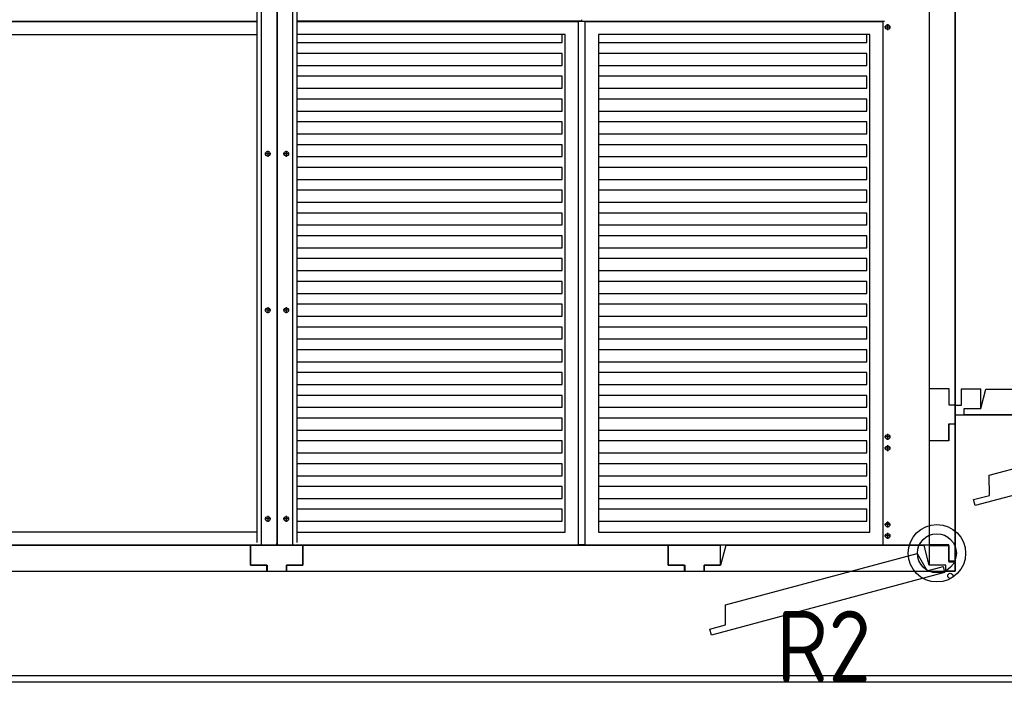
# Model space of a CAD drawing. Header units: millimetres. Extents: x -746391 to 410178, y -169697 to 100555.
# Tile 11 of 179: x 14268 to 16187, y -56591 to -55299. Entities that reach past the tile are written whole.
import ezdxf
from ezdxf.enums import TextEntityAlignment as Align

# ---------------------------------------------------------------- set-up
doc = ezdxf.new("R2010")
doc.units = ezdxf.units.MM
doc.layers.add('1', color=7, linetype='Continuous')
doc.styles.get("Standard").update_dxf_attribs({"font": 'isocpeur.ttf', "width": 0.75})

# ---------------------------------------------------------------- blocks, each defined once
blk = doc.blocks.new('NWK17B0226701181756KAMM78')
at = {"layer": '1'}
for p, q in [((9221.01, 2808.03), (7797.01, 2808.03)), ((7797.01, 2808.03), (7797.01, 571.03)), ((9221.01, 571.03), (9221.01, 2808.03)), ((7797.01, 571.03), (9221.01, 571.03))]:
    blk.add_line(p, q, dxfattribs=at)
blk = doc.blocks.new('NWK17B0226701181756EINB159')
at = {"layer": '1'}
for p, q in [((7846.99, 583.03), (7856.99, 621.03)), ((7856.99, 621.03), (8447.01, 621.03)), ((8447.01, 621.03), (8457.01, 583.03)), ((7863.58, 453.11), (8433.47, 605.82)), ((8433.47, 605.82), (8452.97, 571.7)), ((7814.99, 571.03), (7814.99, 583.03)), ((7814.99, 583.03), (7846.99, 583.03)), ((8452.97, 571.7), (8483.88, 579.98)), ((8457.01, 583.03), (8489.01, 583.03)), ((8483.88, 579.98), (8486.98, 568.39)), ((8489.01, 583.03), (8489.01, 571.03)), ((8489.01, 571.03), (7814.99, 571.03)), ((8486.98, 568.39), (7835.95, 393.95)), ((7863.75, 413.82), (7863.58, 453.11)), ((7832.84, 405.54), (7863.75, 413.82)), ((7835.95, 393.95), (7832.84, 405.54))]:
    blk.add_line(p, q, dxfattribs=at)
blk.add_circle((8498.01, 562.03), 5, dxfattribs=at)
blk = doc.blocks.new('NWK17B0226701181756EINB160')
at = {"layer": '1'}
for p, q in [((9171.03, 621.03), (8561.01, 621.03)), ((8561.01, 621.03), (8561.01, 583.03)), ((9171.03, 583.03), (9171.03, 621.03)), ((8561.01, 583.03), (8529.01, 583.03)), ((8529.01, 583.03), (8529.01, 571.03)), ((9203.03, 583.03), (9171.03, 583.03)), ((9203.03, 571.03), (9203.03, 583.03)), ((8529.01, 571.03), (9203.03, 571.03))]:
    blk.add_line(p, q, dxfattribs=at)
blk = doc.blocks.new('NWK17B0226701181756EINB161')
at = {"layer": '1'}
for p, q in [((8459.34, 583.03), (8459.34, 621.03)), ((8459.34, 621.03), (8561.01, 621.03)), ((8561.01, 621.03), (8561.01, 583.03)), ((8491.34, 583.03), (8459.34, 583.03)), ((8491.34, 571.03), (8491.34, 583.03)), ((8561.01, 583.03), (8529.01, 583.03)), ((8529.01, 583.03), (8529.01, 571.03)), ((8529.01, 571.03), (8491.34, 571.03))]:
    blk.add_line(p, q, dxfattribs=at)
blk = doc.blocks.new('NWK17B0226701181756EINB162')
at = {"layer": '1'}
for p, q in [((9171.01, 583.03), (9171.01, 621.03)), ((9171.01, 621.03), (9209.01, 621.03)), ((9209.01, 621.03), (9209.01, 589.03)), ((9203.01, 583.03), (9171.01, 583.03)), ((9203.01, 571.03), (9203.01, 583.03)), ((9209.01, 589.03), (9221.01, 589.03)), ((9221.01, 589.03), (9221.01, 571.03)), ((9221.01, 571.03), (9203.01, 571.03))]:
    blk.add_line(p, q, dxfattribs=at)
blk = doc.blocks.new('NWK17B0226701181756EINB163')
at = {"layer": '1'}
for p, q in [((7847.01, 621.03), (7809.01, 621.03)), ((7809.01, 621.03), (7809.01, 589.03)), ((7847.01, 583.03), (7847.01, 621.03)), ((7809.01, 589.03), (7797.01, 589.03)), ((7797.01, 589.03), (7797.01, 571.03)), ((7815.01, 571.03), (7815.01, 583.03)), ((7815.01, 583.03), (7847.01, 583.03)), ((7797.01, 571.03), (7815.01, 571.03))]:
    blk.add_line(p, q, dxfattribs=at)
blk = doc.blocks.new('NWK17B0226701181756EINB164')
at = {"layer": '1'}
for p, q in [((9203.01, 2808.03), (7817.3, 2808.03)), ((7817.3, 2808.03), (7817.3, 2796.03)), ((9203.01, 2796.03), (9203.01, 2808.03)), ((7817.3, 2796.03), (7849.3, 2796.03)), ((7849.3, 2796.03), (7849.3, 2758.03)), ((9171.01, 2758.03), (9171.01, 2796.03)), ((9171.01, 2796.03), (9203.01, 2796.03)), ((7849.3, 2758.03), (9171.01, 2758.03))]:
    blk.add_line(p, q, dxfattribs=at)
blk = doc.blocks.new('NWK17B0226701181756EINB165')
at = {"layer": '1'}
for p, q in [((9221.01, 2808.03), (9203.01, 2808.03)), ((9203.01, 2808.03), (9203.01, 2796.03)), ((9221.01, 2790.03), (9221.01, 2808.03)), ((9203.01, 2796.03), (9171.01, 2796.03)), ((9171.01, 2796.03), (9171.01, 2758.03)), ((9209.01, 2758.03), (9209.01, 2790.03)), ((9209.01, 2790.03), (9221.01, 2790.03)), ((9171.01, 2758.03), (9209.01, 2758.03))]:
    blk.add_line(p, q, dxfattribs=at)
blk = doc.blocks.new('NWK17B0226701181756EINB166')
at = {"layer": '1'}
for p, q in [((7797.01, 2808.03), (7815.01, 2808.03)), ((7797.01, 2790.03), (7797.01, 2808.03)), ((7815.01, 2808.03), (7815.01, 2796.03)), ((7809.01, 2790.03), (7797.01, 2790.03)), ((7809.01, 2758.03), (7809.01, 2790.03)), ((7815.01, 2796.03), (7847.01, 2796.03)), ((7847.01, 2796.03), (7847.01, 2758.03)), ((7847.01, 2758.03), (7809.01, 2758.03))]:
    blk.add_line(p, q, dxfattribs=at)
blk = doc.blocks.new('NWK17B0226701181756EINB167')
at = {"layer": '1'}
for p, q in [((9191.01, 1203.03), (9191.01, 1231.03)), ((9191.01, 1231.03), (9221.01, 1231.03)), ((9221.01, 1231.03), (9221.01, 1203.03)), ((9191.01, 1203.03), (9221.01, 1203.03)), ((9191.01, 1200.03), (9191.01, 1203.03)), ((9221.01, 1203.03), (9191.01, 1203.03)), ((9218.01, 1200.03), (9191.01, 1200.03)), ((9218.01, 1162.03), (9218.01, 1200.03)), ((9221.01, 1203.03), (9221.01, 1159.03)), ((9191.01, 1159.03), (9191.01, 1162.03)), ((9191.01, 1162.03), (9218.01, 1162.03)), ((9221.01, 1159.03), (9191.01, 1159.03)), ((9221.01, 1159.03), (9191.01, 1159.03)), ((9191.01, 1159.03), (9191.01, 1131.03)), ((9221.01, 1131.03), (9221.01, 1159.03)), ((9191.01, 1131.03), (9221.01, 1131.03))]:
    blk.add_line(p, q, dxfattribs=at)
for centre in [(9201.01, 1221.03), (9201.01, 1141.03)]:
    blk.add_circle(centre, 7, dxfattribs=at)
blk = doc.blocks.new('NWK17B0226701181756EINB168')
at = {"layer": '1'}
for p, q in [((9191.01, 2219.03), (9191.01, 2247.03)), ((9191.01, 2247.03), (9221.01, 2247.03)), ((9221.01, 2247.03), (9221.01, 2219.03)), ((9191.01, 2219.03), (9221.01, 2219.03)), ((9191.01, 2216.03), (9191.01, 2219.03)), ((9221.01, 2219.03), (9191.01, 2219.03)), ((9218.01, 2216.03), (9191.01, 2216.03)), ((9218.01, 2178.03), (9218.01, 2216.03)), ((9221.01, 2219.03), (9221.01, 2175.03)), ((9191.01, 2175.03), (9191.01, 2178.03)), ((9191.01, 2178.03), (9218.01, 2178.03)), ((9221.01, 2175.03), (9191.01, 2175.03)), ((9221.01, 2175.03), (9191.01, 2175.03)), ((9191.01, 2175.03), (9191.01, 2147.03)), ((9221.01, 2147.03), (9221.01, 2175.03)), ((9191.01, 2147.03), (9221.01, 2147.03))]:
    blk.add_line(p, q, dxfattribs=at)
for centre in [(9201.01, 2237.03), (9201.01, 2157.03)]:
    blk.add_circle(centre, 7, dxfattribs=at)
blk = doc.blocks.new('NWK17B0226701181756EINB169')
at = {"layer": '1'}
for p, q in [((7827.01, 1739.03), (7797.01, 1739.03)), ((7797.01, 1739.03), (7797.01, 1711.03)), ((7827.01, 1711.03), (7827.01, 1739.03)), ((7827.01, 1711.03), (7797.01, 1711.03)), ((7797.01, 1711.03), (7797.01, 1667.03)), ((7797.01, 1711.03), (7827.01, 1711.03)), ((7800.01, 1670.03), (7800.01, 1708.03)), ((7800.01, 1708.03), (7827.01, 1708.03)), ((7827.01, 1708.03), (7827.01, 1711.03)), ((7827.01, 1670.03), (7800.01, 1670.03)), ((7827.01, 1667.03), (7827.01, 1670.03)), ((7797.01, 1667.03), (7827.01, 1667.03)), ((7797.01, 1667.03), (7827.01, 1667.03)), ((7797.01, 1639.03), (7797.01, 1667.03)), ((7827.01, 1667.03), (7827.01, 1639.03)), ((7827.01, 1639.03), (7797.01, 1639.03))]:
    blk.add_line(p, q, dxfattribs=at)
for centre in [(7817.01, 1729.03), (7817.01, 1649.03)]:
    blk.add_circle(centre, 7, dxfattribs=at)
blk = doc.blocks.new('NWK17B0226701181756EINB170')
at = {"layer": '1'}
for p, q in [((8530.21, 2215.43), (8615.41, 2243.83)), ((8615.41, 2243.83), (8615.41, 2187.03)), ((8615.41, 2187.03), (8530.21, 2215.43)), ((9073.01, 2170.03), (9048.01, 2170.03)), ((9048.01, 2170.03), (9048.01, 1210.03)), ((9073.01, 1210.03), (9073.01, 2170.03)), ((8598.01, 1292.43), (8598.01, 2087.63)), ((8598.01, 2087.63), (8624.21, 2061.43)), ((8860.01, 2087.63), (8845.81, 2087.63)), ((8845.81, 2087.63), (8845.81, 1292.43)), ((8860.01, 1292.43), (8860.01, 2087.63)), ((8624.21, 2061.43), (8624.21, 1318.63)), ((8624.21, 2020.89), (8845.81, 2043.61)), ((8624.21, 1890.25), (8845.81, 1948.47)), ((8954.01, 1429.03), (8954.01, 1951.03)), ((8598.01, 1824.93), (8577.05, 1824.93)), ((8577.05, 1824.93), (8577.05, 1555.13)), ((8598.01, 1555.13), (8598.01, 1824.93)), ((8153.45, 1822.03), (8131.01, 1777.15)), ((8215.49, 1822.03), (8153.45, 1822.03)), ((8215.49, 1558.03), (8215.49, 1822.03)), ((8215.49, 1558.03), (8215.49, 1822.03)), ((8215.49, 1822.03), (8524.37, 1822.03)), ((8545.49, 1822.03), (8524.37, 1822.03)), ((8524.37, 1822.03), (8524.37, 1558.03)), ((8524.37, 1822.03), (8524.37, 1558.03)), ((8567.93, 1799.59), (8545.49, 1822.03)), ((8483.45, 1802.23), (8256.41, 1802.23)), ((8567.93, 1580.47), (8567.93, 1799.59)), ((8131.01, 1777.15), (8131.01, 1602.91)), ((8483.45, 1782.43), (8276.21, 1782.43)), ((8624.21, 1753.93), (8845.81, 1768.13)), ((8327.16, 1624.03), (8327.16, 1756.03)), ((8327.16, 1756.03), (8459.16, 1756.03)), ((8483.45, 1762.63), (8332.97, 1762.63)), ((8459.16, 1756.03), (8459.16, 1624.03)), ((9104.45, 1690.03), (8099.57, 1690.03)), ((8577.05, 1706.53), (8567.93, 1706.53)), ((8567.93, 1706.53), (8567.93, 1673.53)), ((8577.05, 1673.53), (8577.05, 1706.53)), ((8567.93, 1673.53), (8577.05, 1673.53)), ((8459.16, 1624.03), (8327.16, 1624.03)), ((8131.01, 1602.91), (8153.45, 1558.03)), ((8545.49, 1558.03), (8567.93, 1580.47)), ((8153.45, 1558.03), (8215.49, 1558.03)), ((8524.37, 1558.03), (8215.49, 1558.03)), ((8524.37, 1558.03), (8545.49, 1558.03)), ((8577.05, 1555.13), (8598.01, 1555.13)), ((8624.21, 1484.13), (8845.81, 1499.75)), ((8624.21, 1359.17), (8845.81, 1310.18)), ((8624.21, 1318.63), (8598.01, 1292.43)), ((8845.81, 1292.43), (8860.01, 1292.43)), ((9048.01, 1210.03), (9073.01, 1210.03)), ((8530.21, 1164.63), (8615.41, 1193.03)), ((8615.41, 1193.03), (8615.41, 1136.23)), ((8615.41, 1136.23), (8530.21, 1164.63))]:
    blk.add_line(p, q, dxfattribs=at)
for centre, radius, start, end in [((8615.41, 2101.83), 113.6, 360, 450), ((8954.01, 2045.03), 94, 540, 270), ((8954.01, 2034.38), 94, 270, 360), ((8954.01, 1345.68), 94, 360, 450), ((8954.01, 1335.03), 94, 450, 540), ((8615.41, 1278.23), 113.6, 270, 360)]:
    blk.add_arc(centre, radius, start, end, dxfattribs=at)
blk = doc.blocks.new('NWK17B0226701181756EINB171')
at = {"layer": '1'}
for p, q in [((9129.01, 2758.03), (9089.01, 2758.03)), ((9089.01, 2758.03), (9089.01, 623.03)), ((9092.01, 626.03), (9092.01, 2755.03)), ((9092.01, 2755.03), (9129.01, 2755.03)), ((9129.01, 2755.03), (9129.01, 2758.03)), ((9089.01, 2298.03), (9089.01, 2304.03)), ((9089.01, 2304.03), (9129.01, 2304.03)), ((9129.01, 2304.03), (9092.01, 2304.03)), ((9129.01, 2304.03), (9129.01, 2298.03)), ((9129.01, 2301.03), (9129.01, 2304.03)), ((9129.01, 2301.03), (9089.01, 2301.03)), ((9129.01, 2298.03), (9089.01, 2298.03)), ((9129.01, 2298.03), (9092.01, 2298.03)), ((9129.01, 2301.03), (9129.01, 2298.03)), ((9089.01, 1078.03), (9089.01, 1084.03)), ((9089.01, 1084.03), (9129.01, 1084.03)), ((9129.01, 1081.03), (9089.01, 1081.03)), ((9129.01, 1078.03), (9089.01, 1078.03)), ((9129.01, 1084.03), (9092.01, 1084.03)), ((9129.01, 1078.03), (9092.01, 1078.03)), ((9129.01, 1084.03), (9129.01, 1078.03)), ((9129.01, 1081.03), (9129.01, 1084.03)), ((9129.01, 1081.03), (9129.01, 1078.03)), ((9089.01, 623.03), (9129.01, 623.03)), ((9129.01, 626.03), (9092.01, 626.03)), ((9129.01, 623.03), (9129.01, 626.03))]:
    blk.add_line(p, q, dxfattribs=at)
blk = doc.blocks.new('NWK17B0226701181756KZUB19')
at = {"layer": '1', "width": 0.88}
blk.add_text('R2', height=139.2, dxfattribs=at).set_placement((8315.21, 474.23), align=Align.TOP_RIGHT)
blk = doc.blocks.new('NWK17B0226701181756KAMM81')
at = {"layer": '1', "width": 0.69}
blk.add_text('9', height=199.52, dxfattribs=at).set_placement((8477.3, 1589.76))
blk = doc.blocks.new('NWK17B0226701181756KAMM79')
at = {"layer": '1'}
for name in ['NWK17B0226701181756EINB171', 'NWK17B0226701181756EINB170', 'NWK17B0226701181756KAMM81', 'NWK17B0226701181756KZUB19']:
    blk.add_blockref(name, (0, 0), dxfattribs=at)
blk = doc.blocks.new('NWK17B0226701181756KAMM77')
at = {"layer": '1'}
for name in ['NWK17B0226701181756KAMM78', 'NWK17B0226701181756EINB166', 'NWK17B0226701181756EINB164', 'NWK17B0226701181756EINB165', 'NWK17B0226701181756KAMM79', 'NWK17B0226701181756EINB168', 'NWK17B0226701181756EINB169', 'NWK17B0226701181756EINB167', 'NWK17B0226701181756EINB163', 'NWK17B0226701181756EINB159', 'NWK17B0226701181756EINB161', 'NWK17B0226701181756EINB160', 'NWK17B0226701181756EINB162']:
    blk.add_blockref(name, (0, 0), dxfattribs=at)
blk = doc.blocks.new('NWK17B0226701181756KAMM98')
at = {"layer": '1'}
for p, q in [((7797.01, 266.03), (7797.01, 2808.03)), ((5154.01, 266.03), (7797.01, 266.03))]:
    blk.add_line(p, q, dxfattribs=at)
blk = doc.blocks.new('NWK17B0226701181756EINB206')
at = {"layer": '1'}
for p, q in [((6525.68, 316.03), (6424.01, 316.03)), ((6424.01, 316.03), (6424.01, 278.03)), ((6525.68, 278.03), (6525.68, 316.03)), ((6424.01, 278.03), (6456.01, 278.03)), ((6456.01, 278.03), (6456.01, 266.03)), ((6493.68, 266.03), (6493.68, 278.03)), ((6493.68, 278.03), (6525.68, 278.03)), ((6456.01, 266.03), (6493.68, 266.03))]:
    blk.add_line(p, q, dxfattribs=at)
blk = doc.blocks.new('NWK17B0226701181756EINB209')
at = {"layer": '1'}
for p, q in [((7350.01, 316.03), (7340.01, 278.03)), ((7736.69, 316.03), (7350.01, 316.03)), ((7746.69, 278.03), (7736.69, 316.03)), ((7349.65, 200.74), (7723.14, 300.82)), ((7723.14, 300.82), (7742.63, 266.7)), ((7340.01, 278.03), (7308.01, 278.03)), ((7308.01, 278.03), (7308.01, 266.03)), ((7742.63, 266.7), (7773.54, 274.98)), ((7778.69, 278.03), (7746.69, 278.03)), ((7773.54, 274.98), (7776.65, 263.39)), ((7778.69, 266.03), (7778.69, 278.03)), ((7308.01, 266.03), (7778.69, 266.03)), ((7776.65, 263.39), (7322.02, 141.57)), ((7349.82, 161.45), (7349.65, 200.74)), ((7318.91, 153.16), (7349.82, 161.45)), ((7322.02, 141.57), (7318.91, 153.16))]:
    blk.add_line(p, q, dxfattribs=at)
blk.add_circle((7787.69, 257.03), 5, dxfattribs=at)
blk = doc.blocks.new('NWK17B0226701181756EINB210')
at = {"layer": '1'}
for p, q in [((7747.01, 520.36), (7747.01, 622.03)), ((7747.01, 622.03), (7785.01, 622.03)), ((7785.01, 622.03), (7785.01, 590.03)), ((7785.01, 590.03), (7797.01, 590.03)), ((7797.01, 590.03), (7797.01, 552.36)), ((7797.01, 552.36), (7785.01, 552.36)), ((7785.01, 552.36), (7785.01, 520.36)), ((7785.01, 520.36), (7747.01, 520.36))]:
    blk.add_line(p, q, dxfattribs=at)
blk = doc.blocks.new('NWK17B0226701181756EINB211')
at = {"layer": '1'}
for p, q in [((7785.01, 521.03), (7785.01, 553.03)), ((7785.01, 553.03), (7797.01, 553.03)), ((7797.01, 553.03), (7797.01, 285.69)), ((7747.01, 317.69), (7747.01, 521.03)), ((7747.01, 521.03), (7785.01, 521.03)), ((7785.01, 317.69), (7747.01, 317.69)), ((7785.01, 285.69), (7785.01, 317.69)), ((7797.01, 285.69), (7785.01, 285.69))]:
    blk.add_line(p, q, dxfattribs=at)
blk = doc.blocks.new('NWK17B0226701181756EINB215')
at = {"layer": '1'}
for p, q in [((6423.7, 316.03), (5712.01, 316.03)), ((5712.01, 316.03), (5712.01, 278.03)), ((6423.7, 278.03), (6423.7, 316.03)), ((5712.01, 278.03), (5680.01, 278.03)), ((5680.01, 278.03), (5680.01, 266.03)), ((6455.7, 278.03), (6423.7, 278.03)), ((6455.7, 266.03), (6455.7, 278.03)), ((5680.01, 266.03), (6455.7, 266.03))]:
    blk.add_line(p, q, dxfattribs=at)
blk = doc.blocks.new('NWK17B0226701181756EINB216')
at = {"layer": '1'}
for p, q in [((7237.7, 316.03), (6526.01, 316.03)), ((6526.01, 316.03), (6526.01, 278.03)), ((7237.7, 278.03), (7237.7, 316.03)), ((6526.01, 278.03), (6494.01, 278.03)), ((6494.01, 278.03), (6494.01, 266.03)), ((7269.7, 278.03), (7237.7, 278.03)), ((7269.7, 266.03), (7269.7, 278.03)), ((6494.01, 266.03), (7269.7, 266.03))]:
    blk.add_line(p, q, dxfattribs=at)
blk = doc.blocks.new('NWK17B0226701181756EINB217')
at = {"layer": '1'}
for p, q in [((7339.68, 316.03), (7238.01, 316.03)), ((7238.01, 316.03), (7238.01, 278.03)), ((7339.68, 278.03), (7339.68, 316.03)), ((7238.01, 278.03), (7270.01, 278.03)), ((7270.01, 278.03), (7270.01, 266.03)), ((7307.68, 266.03), (7307.68, 278.03)), ((7307.68, 278.03), (7339.68, 278.03)), ((7270.01, 266.03), (7307.68, 266.03))]:
    blk.add_line(p, q, dxfattribs=at)
blk = doc.blocks.new('NWK17B0226701181756EINB219')
at = {"layer": '1'}
for p, q in [((7747.01, 278.03), (7747.01, 316.03)), ((7747.01, 316.03), (7785.01, 316.03)), ((7785.01, 316.03), (7785.01, 284.03)), ((7779.01, 278.03), (7747.01, 278.03)), ((7779.01, 266.03), (7779.01, 278.03)), ((7785.01, 284.03), (7797.01, 284.03)), ((7797.01, 284.03), (7797.01, 266.03)), ((7797.01, 266.03), (7779.01, 266.03))]:
    blk.add_line(p, q, dxfattribs=at)
blk = doc.blocks.new('NWK17B0226701181756EINB224')
at = {"layer": '1'}
for p, q in [((6437.14, 322.03), (6437.14, 2752.03)), ((6445.5, 317.03), (6445.5, 2757.03)), ((6475.5, 2753.03), (6475.5, 321.03)), ((6475.5, 321.03), (6475.5, 2753.03)), ((6505.5, 2757.03), (6505.5, 317.03)), ((6513.85, 2752.03), (6513.85, 322.03)), ((7747.16, 317.03), (7747.16, 2757.03)), ((5885.78, 1338.2), (6437.14, 1338.2)), ((5887.89, 1337.2), (6437.14, 1337.2)), ((5887.89, 1337.2), (6437.14, 1337.2)), ((7065.23, 1338.2), (6513.85, 1338.2)), ((6513.85, 1337.2), (7063.13, 1337.2)), ((6513.85, 1337.2), (7063.13, 1337.2)), ((6524.17, 1337.2), (6524.17, 1338.2)), ((7063.13, 317.2), (7063.13, 1337.2)), ((7063.13, 317.2), (7063.13, 1337.2)), ((7075.83, 1337.2), (7063.13, 1337.2)), ((7069.48, 1338.2), (7065.23, 1338.2)), ((7069.48, 1338.2), (7069.48, 1340.2)), ((7069.48, 1338.2), (7659.2, 1338.2)), ((7075.83, 317.2), (7075.83, 1337.2)), ((7075.83, 1337.2), (7657.1, 1337.2)), ((7632.54, 1338.2), (7632.54, 1337.2)), ((7657.1, 317.2), (7657.1, 1337.2)), ((7671.44, 1326.33), (7659.74, 1326.33)), ((7665.59, 1332.18), (7665.59, 1320.48)), ((5914.06, 1312.2), (6437.14, 1312.2)), ((7036.95, 1312.2), (6513.85, 1312.2)), ((7030.94, 1296.01), (7030.94, 1312.2)), ((7036.95, 342.2), (7036.95, 1312.2)), ((7102, 1312.2), (7102, 342.2)), ((7630.92, 1312.2), (7102, 1312.2)), ((7624.91, 1296.01), (7624.91, 1312.2)), ((7630.92, 342.2), (7630.92, 1312.2)), ((6513.85, 1296.01), (7030.94, 1296.01)), ((7102, 1296.01), (7624.91, 1296.01)), ((7030.94, 1274.85), (6513.85, 1274.85)), ((7030.94, 1251.59), (7030.94, 1274.85)), ((7624.91, 1274.85), (7102, 1274.85)), ((7624.91, 1251.59), (7624.91, 1274.85)), ((6513.85, 1251.59), (7030.94, 1251.59)), ((7102, 1251.59), (7624.91, 1251.59)), ((7030.94, 1230.44), (6513.85, 1230.44)), ((7030.94, 1207.18), (7030.94, 1230.44)), ((7624.91, 1230.44), (7102, 1230.44)), ((7624.91, 1207.18), (7624.91, 1230.44)), ((6513.85, 1207.18), (7030.94, 1207.18)), ((7102, 1207.18), (7624.91, 1207.18)), ((7030.94, 1186.02), (6513.85, 1186.02)), ((7030.94, 1162.77), (7030.94, 1186.02)), ((7624.91, 1186.02), (7102, 1186.02)), ((7624.91, 1162.77), (7624.91, 1186.02)), ((6513.85, 1162.77), (7030.94, 1162.77)), ((7102, 1162.77), (7624.91, 1162.77)), ((7030.94, 1141.61), (6513.85, 1141.61)), ((7030.94, 1118.36), (7030.94, 1141.61)), ((7624.91, 1141.61), (7102, 1141.61)), ((7624.91, 1118.36), (7624.91, 1141.61)), ((6513.85, 1118.36), (7030.94, 1118.36)), ((7102, 1118.36), (7624.91, 1118.36)), ((7030.94, 1097.2), (6513.85, 1097.2)), ((7030.94, 1073.95), (7030.94, 1097.2)), ((7624.91, 1097.2), (7102, 1097.2)), ((7624.91, 1073.95), (7624.91, 1097.2)), ((6463.35, 1079.56), (6451.65, 1079.56)), ((6457.5, 1085.41), (6457.5, 1073.71)), ((6499.35, 1079.52), (6487.65, 1079.52)), ((6493.5, 1085.37), (6493.5, 1073.67)), ((6513.85, 1073.95), (7030.94, 1073.95)), ((7102, 1073.95), (7624.91, 1073.95)), ((7030.94, 1052.79), (6513.85, 1052.79)), ((7030.94, 1029.53), (7030.94, 1052.79)), ((7624.91, 1052.79), (7102, 1052.79)), ((7624.91, 1029.53), (7624.91, 1052.79)), ((6513.85, 1029.53), (7030.94, 1029.53)), ((7102, 1029.53), (7624.91, 1029.53)), ((7030.94, 1008.38), (6513.85, 1008.38)), ((7030.94, 985.12), (7030.94, 1008.38)), ((7624.91, 1008.38), (7102, 1008.38)), ((7624.91, 985.12), (7624.91, 1008.38)), ((6513.85, 985.12), (7030.94, 985.12)), ((7102, 985.12), (7624.91, 985.12)), ((7030.94, 963.96), (6513.85, 963.96)), ((7030.94, 940.71), (7030.94, 963.96)), ((7624.91, 963.96), (7102, 963.96)), ((7624.91, 940.71), (7624.91, 963.96)), ((6513.85, 940.71), (7030.94, 940.71)), ((7102, 940.71), (7624.91, 940.71)), ((7030.94, 919.55), (6513.85, 919.55)), ((7030.94, 896.3), (7030.94, 919.55)), ((7624.91, 919.55), (7102, 919.55)), ((7624.91, 896.3), (7624.91, 919.55)), ((6513.85, 896.3), (7030.94, 896.3)), ((7102, 896.3), (7624.91, 896.3)), ((7030.94, 875.14), (6513.85, 875.14)), ((7030.94, 851.89), (7030.94, 875.14)), ((7624.91, 875.14), (7102, 875.14)), ((7624.91, 851.89), (7624.91, 875.14)), ((6513.85, 851.89), (7030.94, 851.89)), ((7102, 851.89), (7624.91, 851.89)), ((7030.94, 830.73), (6513.85, 830.73)), ((7030.94, 807.47), (7030.94, 830.73)), ((7624.91, 830.73), (7102, 830.73)), ((7624.91, 807.47), (7624.91, 830.73)), ((6513.85, 807.47), (7030.94, 807.47)), ((7102, 807.47), (7624.91, 807.47)), ((6463.35, 774.56), (6451.65, 774.56)), ((6457.5, 780.41), (6457.5, 768.71)), ((6499.35, 774.52), (6487.65, 774.52)), ((6493.5, 780.37), (6493.5, 768.67)), ((7030.94, 786.32), (6513.85, 786.32)), ((7030.94, 763.06), (7030.94, 786.32)), ((7624.91, 786.32), (7102, 786.32)), ((7624.91, 763.06), (7624.91, 786.32)), ((6513.85, 763.06), (7030.94, 763.06)), ((7102, 763.06), (7624.91, 763.06)), ((7030.94, 741.9), (6513.85, 741.9)), ((7030.94, 718.65), (7030.94, 741.9)), ((7624.91, 741.9), (7102, 741.9)), ((7624.91, 718.65), (7624.91, 741.9)), ((6513.85, 718.65), (7030.94, 718.65)), ((7102, 718.65), (7624.91, 718.65)), ((7030.94, 697.49), (6513.85, 697.49)), ((7030.94, 674.24), (7030.94, 697.49)), ((7624.91, 697.49), (7102, 697.49)), ((7624.91, 674.24), (7624.91, 697.49)), ((6513.85, 674.24), (7030.94, 674.24)), ((7102, 674.24), (7624.91, 674.24)), ((7030.94, 653.08), (6513.85, 653.08)), ((7030.94, 629.83), (7030.94, 653.08)), ((7624.91, 653.08), (7102, 653.08)), ((7624.91, 629.83), (7624.91, 653.08)), ((6513.85, 629.83), (7030.94, 629.83)), ((7102, 629.83), (7624.91, 629.83)), ((7030.94, 608.67), (6513.85, 608.67)), ((7030.94, 585.41), (7030.94, 608.67)), ((7624.91, 608.67), (7102, 608.67)), ((7624.91, 585.41), (7624.91, 608.67)), ((6513.85, 585.41), (7030.94, 585.41)), ((7102, 585.41), (7624.91, 585.41)), ((7030.94, 564.26), (6513.85, 564.26)), ((7030.94, 541), (7030.94, 564.26)), ((7624.91, 564.26), (7102, 564.26)), ((7624.91, 541), (7624.91, 564.26)), ((6513.85, 541), (7030.94, 541)), ((7102, 541), (7624.91, 541)), ((7030.94, 519.84), (6513.85, 519.84)), ((7030.94, 496.59), (7030.94, 519.84)), ((7624.91, 519.84), (7102, 519.84)), ((7624.91, 496.59), (7624.91, 519.84)), ((7671.44, 527.73), (7659.74, 527.73)), ((7665.59, 533.58), (7665.59, 521.88)), ((7671.44, 505.73), (7659.74, 505.73)), ((7665.59, 511.58), (7665.59, 499.88)), ((6513.85, 496.59), (7030.94, 496.59)), ((7102, 496.59), (7624.91, 496.59)), ((7030.94, 475.43), (6513.85, 475.43)), ((7030.94, 452.18), (7030.94, 475.43)), ((7624.91, 475.43), (7102, 475.43)), ((7624.91, 452.18), (7624.91, 475.43)), ((6513.85, 452.18), (7030.94, 452.18)), ((7102, 452.18), (7624.91, 452.18)), ((7030.94, 431.02), (6513.85, 431.02)), ((7030.94, 407.77), (7030.94, 431.02)), ((7624.91, 431.02), (7102, 431.02)), ((7624.91, 407.77), (7624.91, 431.02)), ((6513.85, 407.77), (7030.94, 407.77)), ((7102, 407.77), (7624.91, 407.77)), ((7030.94, 386.61), (6513.85, 386.61)), ((7030.94, 363.35), (7030.94, 386.61)), ((7624.91, 386.61), (7102, 386.61)), ((7624.91, 363.35), (7624.91, 386.61)), ((6463.35, 367.9), (6451.65, 367.9)), ((6457.5, 373.75), (6457.5, 362.05)), ((6499.35, 367.86), (6487.65, 367.86)), ((6493.5, 373.71), (6493.5, 362.01)), ((6513.85, 363.35), (7030.94, 363.35)), ((7102, 363.35), (7624.91, 363.35)), ((7671.44, 356.73), (7659.74, 356.73)), ((7665.59, 362.58), (7665.59, 350.88)), ((6437.14, 342.2), (5914.06, 342.2)), ((6513.85, 342.2), (7036.95, 342.2)), ((7102, 342.2), (7630.92, 342.2)), ((7671.44, 334.73), (7659.74, 334.73)), ((7665.59, 340.58), (7665.59, 328.88)), ((6210.7, 317.03), (5762.67, 317.03)), ((5887.89, 317.2), (6439.77, 317.2)), ((6210.7, 317.03), (6210.7, 317.2)), ((6393.78, 317.03), (6210.7, 317.03)), ((6399.54, 317.03), (6393.78, 317.03)), ((6396.01, 316.2), (6396.01, 318.03)), ((6440.59, 317.03), (6399.54, 317.03)), ((6445.5, 317.03), (6440.68, 317.03)), ((6471.5, 317.03), (6445.5, 317.03)), ((6472.2, 317.03), (6471.52, 317.03)), ((6472.2, 317.03), (6474.33, 317.03)), ((6476.67, 317.03), (6474.32, 317.03)), ((6476.38, 317.2), (6474.62, 317.2)), ((6475.35, 321.03), (6475.5, 321.03)), ((6475.65, 321.03), (6475.5, 321.03)), ((6478.79, 317.03), (6476.67, 317.03)), ((6479.48, 317.03), (6478.79, 317.03)), ((6505.5, 317.03), (6479.5, 317.03)), ((6505.5, 320.03), (6505.5, 317.03)), ((6510.32, 317.03), (6505.5, 317.03)), ((6510.32, 317.03), (6520.63, 317.03)), ((6511.22, 317.2), (7063.13, 317.2)), ((6520.63, 317.03), (6522.05, 317.03)), ((6551.45, 317.03), (6522.05, 317.03)), ((6557.22, 317.03), (6551.45, 317.03)), ((6554.99, 316.2), (6554.99, 318.03)), ((6740.29, 317.03), (6557.22, 317.03)), ((6740.29, 317.03), (6740.29, 317.2)), ((7188.33, 317.03), (6740.29, 317.03)), ((7075.83, 317.2), (7063.13, 317.2)), ((7075.83, 317.2), (7657.1, 317.2)), ((7188.33, 317.2), (7188.33, 317.03)), ((7636.07, 317.03), (7652.77, 317.03)), ((7652.77, 317.03), (7654.18, 317.03)), ((7655.16, 317.03), (7655.16, 317.2)), ((7655.16, 317.03), (7656.34, 317.03)), ((7656.34, 317.03), (7656.34, 317.2)), ((7745.16, 317.03), (7656.34, 317.03)), ((7747.16, 317.03), (7745.16, 317.03))]:
    blk.add_line(p, q, dxfattribs=at)
for centre in [(7665.59, 1326.33), (6457.5, 1079.56), (6493.5, 1079.52), (6457.5, 774.56), (6493.5, 774.52), (7665.59, 527.73), (7665.59, 505.73), (6457.5, 367.9), (6493.5, 367.86), (7665.59, 356.73), (7665.59, 334.73)]:
    blk.add_circle(centre, 4.5, dxfattribs=at)
for centre, radius, start, end in [((7069.47, 1340.28), 0.08, 271.66, 309.85), ((7665.59, 1326.33), 4.5, 298.65, 308.85), ((7665.59, 356.73), 4.5, 298.65, 308.85), ((7665.59, 334.73), 4.5, 298.65, 308.85), ((6210.72, 318.82), 1.79, 245.1, 269.4), ((6471.5, 321.03), 4, 270, 0), ((6479.5, 321.03), 4, 180, 270), ((6740.27, 318.82), 1.79, 270.6, 294.89), ((7654.45, 318.45), 2.2, 214.72, 220.18), ((7655.87, 318.45), 2.2, 214.72, 220.18), ((7656.9, 319.7), 0.61, 289.18, 311.76)]:
    blk.add_arc(centre, radius, start, end, dxfattribs=at)
blk = doc.blocks.new('NWK17B0226701181756KZUB24')
at = {"layer": '1', "width": 0.88}
blk.add_text('R2', height=139.2, dxfattribs=at).set_placement((7633.46, 189.23), align=Align.TOP_RIGHT)
blk = doc.blocks.new('NWK17B0226701181756UT111')
at = {"layer": '1'}
for radius in [56, 38]:
    blk.add_circle((7761.51, 301.03), radius, dxfattribs=at)
blk = doc.blocks.new('NWK17B0226701181756KAMM99')
at = {"layer": '1'}
for name in ['NWK17B0226701181756EINB224', 'NWK17B0226701181756UT111', 'NWK17B0226701181756KZUB24']:
    blk.add_blockref(name, (0, 0), dxfattribs=at)
blk = doc.blocks.new('NWK17B0226701181756KAMM97')
at = {"layer": '1'}
for name in ['NWK17B0226701181756KAMM99', 'NWK17B0226701181756KAMM98', 'NWK17B0226701181756EINB210', 'NWK17B0226701181756EINB211', 'NWK17B0226701181756EINB215', 'NWK17B0226701181756EINB206', 'NWK17B0226701181756EINB216', 'NWK17B0226701181756EINB217', 'NWK17B0226701181756EINB209', 'NWK17B0226701181756EINB219']:
    blk.add_blockref(name, (0, 0), dxfattribs=at)
blk = doc.blocks.new('NWK17B0226701181756ANS03')
at = {"layer": '1'}
for name in ['NWK17B0226701181756KAMM97', 'NWK17B0226701181756KAMM77']:
    blk.add_blockref(name, (0, 0), dxfattribs=at)
blk = doc.blocks.new('NWK17B0226701181756KOPF03')
at = {"layer": '1'}
for p, q in [((18436.7, 61.87), (12.37, 61.87)), ((18449.1, 49.49), (0, 49.49))]:
    blk.add_line(p, q, dxfattribs=at)

msp = doc.modelspace()

# ---------------------------------------------------------------- block references
at = {"layer": '1'}
for name in ['NWK17B0226701181756KOPF03', 'NWK17B0226701181756ANS03']:
    msp.add_blockref(name, (8293.9, -56640.1), dxfattribs=at)

doc.saveas('drawing.dxf')
